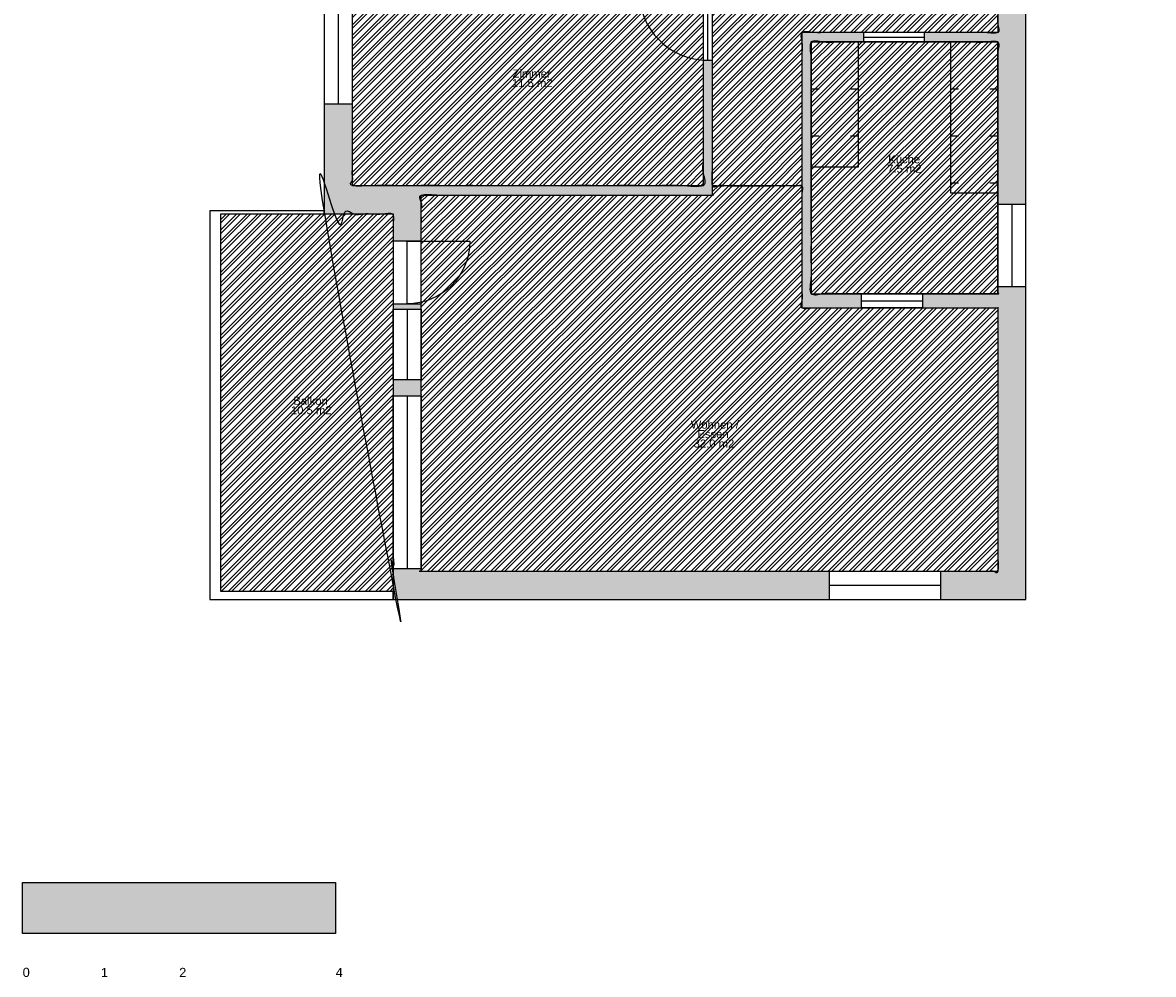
# Model space of a CAD drawing. Header units: metres. Extents: x 1.9 to 51.7, y 54 to 87.4.
# Tile 1 of 10: x 3.8 to 18.3, y 54 to 66.1. Entities that reach past the tile are written whole.
import ezdxf

# ---------------------------------------------------------------- set-up
doc = ezdxf.new("R2010")
doc.units = ezdxf.units.M
for name, color, linetype, true_color in [('Fenster', 7, 'Continuous', 0x000000), ('GelÃ¤nder', 7, 'Continuous', 0x000000), ('KÃ¼chenelemente_ SanitÃ¤robjekte', 7, 'Continuous', 0x000000), ('Plankopf', 7, 'Continuous', 0x000000), ('Raumpolygone', 7, 'Continuous', 0x000000), ('Raumstempel', 7, 'Continuous', 0x000000), ('SIA416-ANF', 7, 'Continuous', 0x000000), ('SIA416-HNF', 7, 'Continuous', 0x000000), ('TÃ¼ren', 7, 'Continuous', 0x000000), ('WÃ¤nde', 7, 'Continuous', 0x000000)]:
    doc.layers.add(name, color=color, linetype=linetype, true_color=true_color)
doc.styles.add('Arial Regular', font='txt')

msp = doc.modelspace()

# ---------------------------------------------------------------- hatches: boundary and pattern name
at = {"layer": 'Plankopf', "true_color": 0xffffff}
for points in [[(4.83, 54.806), (4.83, 55.132), (3.83, 55.132), (3.83, 54.806)], [(7.83, 54.806), (7.83, 55.132), (5.83, 55.132), (5.83, 54.806)], [(5.83, 54.481), (5.83, 54.806), (4.83, 54.806), (4.83, 54.481)]]:
    msp.add_hatch(color=7, dxfattribs=at).paths.add_polyline_path(points, flags=0)
at = {"layer": 'Plankopf', "true_color": 0x000000}
for points in [[(5.83, 54.806), (5.83, 55.132), (4.83, 55.132), (4.83, 54.806)], [(4.83, 54.481), (4.83, 54.806), (3.83, 54.806), (3.83, 54.481)], [(7.83, 54.481), (7.83, 54.806), (5.83, 54.806), (5.83, 54.481)]]:
    msp.add_hatch(color=18, dxfattribs=at).paths.add_polyline_path(points, flags=0)
at = {"layer": 'SIA416-ANF'}
h = msp.add_hatch(dxfattribs=at)
h.set_pattern_fill('ANSI32', color=256, scale=0.01, style=0, pattern_type=2)
h.paths.add_polyline_path([(8.565, 61.562), (8.565, 62.462), (8.565, 63.683), (7.684, 63.683), (6.363, 63.683), (6.363, 58.855), (8.565, 58.855), (8.565, 59.145), (8.565, 61.355)], flags=0)
at = {"layer": 'SIA416-HNF'}
h = msp.add_hatch(dxfattribs=at)
h.set_pattern_fill('ANSI32', color=256, scale=0.01, style=0, pattern_type=2)
h.paths.add_polyline_path([(13.789, 64.043), (13.789, 66.001), (16.292, 66.001), (16.292, 67.783), (12.646, 67.783), (12.646, 64.043)], flags=0)
h = msp.add_hatch(dxfattribs=at)
h.set_pattern_fill('ANSI32', color=256, scale=0.01, style=0, pattern_type=2)
h.paths.add_polyline_path([(8.044, 65.09), (8.044, 64.043), (12.526, 64.043), (12.526, 66.584), (8.044, 66.584), (8.044, 66.52)], flags=0)
h = msp.add_hatch(dxfattribs=at)
h.set_pattern_fill('ANSI32', color=256, scale=0.01, style=0, pattern_type=2)
h.paths.add_polyline_path([(16.292, 63.804), (16.292, 65.881), (13.909, 65.881), (13.909, 62.661), (16.292, 62.661), (16.292, 62.754)], flags=0)
h = msp.add_hatch(dxfattribs=at)
h.set_pattern_fill('ANSI32', color=256, scale=0.01, style=0, pattern_type=2)
h.paths.add_polyline_path([(16.292, 62.481), (13.789, 62.481), (13.789, 64.043), (12.646, 64.043), (12.646, 63.923), (8.925, 63.923), (8.925, 62.462), (8.925, 61.562), (8.925, 61.355), (8.925, 59.145), (8.925, 59.111), (14.135, 59.111), (15.565, 59.111), (16.292, 59.111)], flags=0)
at = {"layer": 'WÃ¤nde'}
for points in [[(16.652, 63.804), (16.292, 63.804), (16.292, 65.881), (15.356, 65.881), (15.356, 66.001), (16.292, 66.001), (16.292, 66.72), (16.492, 66.72), (16.492, 66.454), (16.689, 66.454), (16.689, 66.254), (16.652, 66.254)], [(14.576, 65.881), (13.909, 65.881), (13.909, 62.661), (14.549, 62.661), (14.549, 62.481), (13.789, 62.481), (13.789, 66.001), (14.576, 66.001)], [(8.044, 65.09), (8.044, 64.043), (12.526, 64.043), (12.526, 65.648), (12.646, 65.648), (12.646, 63.923), (8.925, 63.923), (8.925, 63.332), (8.565, 63.332), (8.565, 63.683), (7.684, 63.683), (7.684, 65.09)], [(15.565, 59.111), (16.292, 59.111), (16.292, 62.481), (15.329, 62.481), (15.329, 62.661), (16.292, 62.661), (16.292, 62.754), (16.652, 62.754), (16.652, 58.751), (15.565, 58.751)], [(8.565, 62.532), (8.925, 62.532), (8.925, 62.462), (8.565, 62.462)], [(8.565, 61.562), (8.925, 61.562), (8.925, 61.355), (8.565, 61.355)], [(8.925, 59.145), (8.925, 59.111), (14.135, 59.111), (14.135, 58.751), (8.565, 58.751), (8.565, 59.145)]]:
    msp.add_hatch(color=256, dxfattribs=at).paths.add_polyline_path(points, flags=0)

# ---------------------------------------------------------------- linework, layer by layer
at = {"layer": 'Fenster'}
for p, q in [((7.864, 66.52), (7.864, 65.09)), ((16.472, 63.804), (16.472, 62.754)), ((8.745, 62.462), (8.745, 61.562)), ((8.745, 61.355), (8.745, 59.145)), ((15.565, 58.931), (14.135, 58.931))]:
    msp.add_line(p, q, dxfattribs=at)
for points in [[(8.044, 66.52), (7.684, 66.52), (7.684, 65.09), (8.044, 65.09)], [(16.652, 63.804), (16.292, 63.804), (16.292, 62.754), (16.652, 62.754)], [(8.565, 62.462), (8.925, 62.462), (8.925, 61.562), (8.565, 61.562)], [(8.565, 61.355), (8.925, 61.355), (8.925, 59.145), (8.565, 59.145)], [(15.565, 58.751), (15.565, 59.111), (14.135, 59.111), (14.135, 58.751)]]:
    msp.add_lwpolyline(points, close=True, dxfattribs=at)
at = {"layer": 'GelÃ¤nder'}
msp.add_line((8.565, 58.751), (8.565, 58.855), dxfattribs=at)
msp.add_lwpolyline([(8.565, 58.855), (6.363, 58.855), (6.363, 63.683), (7.684, 63.683), (7.684, 63.722), (6.22, 63.722), (6.22, 58.751), (8.565, 58.751)], dxfattribs=at)
at = {"layer": 'KÃ¼chenelemente_ SanitÃ¤robjekte'}
for p, q in [((13.909, 65.281), (14.009, 65.281)), ((14.409, 65.281), (14.509, 65.281)), ((15.692, 65.281), (15.792, 65.281)), ((16.192, 65.281), (16.292, 65.281)), ((13.909, 64.681), (14.009, 64.681)), ((14.409, 64.681), (14.509, 64.681)), ((15.692, 64.681), (15.792, 64.681)), ((16.192, 64.681), (16.292, 64.681)), ((15.692, 64.081), (15.792, 64.081)), ((16.192, 64.081), (16.292, 64.081))]:
    msp.add_line(p, q, dxfattribs=at)
for points in [[(14.509, 64.278), (13.909, 64.278), (13.909, 65.881), (14.509, 65.881)], [(15.692, 63.946), (15.692, 65.881), (16.292, 65.881), (16.292, 63.946)]]:
    msp.add_lwpolyline(points, close=True, dxfattribs=at)
at = {"layer": 'Plankopf'}
msp.add_lwpolyline([(4.83, 54.481), (3.83, 54.481), (3.83, 54.806), (3.83, 55.132), (4.83, 55.132), (5.83, 55.132), (7.83, 55.132), (7.83, 54.806), (7.83, 54.481), (5.83, 54.481)], close=True, dxfattribs=at)
at = {"layer": 'Raumpolygone'}
for points, knots in [([(13.789, 64.043), (13.789, 65.022), (13.789, 66.001), (15.04, 66.001), (16.292, 66.001), (16.292, 66.892), (16.292, 67.783), (14.469, 67.783), (12.646, 67.783), (12.646, 65.913), (12.646, 64.043), (13.217, 64.043), (13.789, 64.043)], [-3301.721806, -3301.721806, -3301.721806, -3105.893358, -3105.893358, -2855.597396, -2855.597396, -2677.46475, -2677.46475, -2312.915759, -2312.915759, -1938.954665, -1938.954665, -1824.701636, -1824.701636, -1824.701636]), ([(8.044, 65.09), (8.044, 64.567), (8.044, 64.043), (10.285, 64.043), (12.526, 64.043), (12.526, 65.313), (12.526, 66.584), (10.285, 66.584), (8.044, 66.584), (8.044, 66.552), (8.044, 66.52), (8.044, 65.805), (8.044, 65.09)], [-1255.187617, -1255.187617, -1255.187617, -1150.451457, -1150.451457, -702.258842, -702.258842, -448.192615, -448.192615, 0, 0, 6.330066, 6.330066, 149.330067, 149.330067, 149.330067]), ([(16.292, 63.804), (16.292, 64.843), (16.292, 65.881), (15.1, 65.881), (13.909, 65.881), (13.909, 64.271), (13.909, 62.661), (15.1, 62.661), (16.292, 62.661), (16.292, 62.707), (16.292, 62.754), (16.292, 63.279), (16.292, 63.804)], [114.356395, 114.356395, 114.356395, 322.09096, 322.09096, 560.386922, 560.386922, 882.477882, 882.477882, 1120.773844, 1120.773844, 1130.130239, 1130.130239, 1235.130239, 1235.130239, 1235.130239]), ([(8.565, 61.562), (8.565, 62.012), (8.565, 62.462), (8.565, 63.073), (8.565, 63.683), (8.125, 63.683), (7.684, 63.683), (7.024, 63.683), (6.363, 63.683), (6.363, 61.269), (6.363, 58.855), (7.464, 58.855), (8.565, 58.855), (8.565, 59), (8.565, 59.145), (8.565, 60.25), (8.565, 61.355), (8.565, 61.458), (8.565, 61.562)], [162.000001, 162.000001, 162.000001, 252.000001, 252.000001, 374.118952, 374.118952, 462.222139, 462.222139, 463.12461, 463.12461, 464.103501, 464.103501, 465.103501, 465.103501, 494.116808, 494.116808, 715.116809, 715.116809, 735.817159, 735.817159, 735.817159]), ([(16.292, 62.481), (15.04, 62.481), (13.789, 62.481), (13.789, 63.262), (13.789, 64.043), (13.217, 64.043), (12.646, 64.043), (12.646, 63.983), (12.646, 63.923), (10.786, 63.923), (8.925, 63.923), (8.925, 63.193), (8.925, 62.462), (8.925, 62.012), (8.925, 61.562), (8.925, 61.458), (8.925, 61.355), (8.925, 60.25), (8.925, 59.145), (8.925, 59.128), (8.925, 59.111), (11.53, 59.111), (14.135, 59.111), (14.85, 59.111), (15.565, 59.111), (15.928, 59.111), (16.292, 59.111), (16.292, 60.796), (16.292, 62.481)], [-3708.28028, -3708.28028, -3708.28028, -3457.984318, -3457.984318, -3301.721806, -3301.721806, -3187.468778, -3187.468778, -3175.468778, -3175.468778, -2803.37935, -2803.37935, -2657.260398, -2657.260398, -2567.260398, -2567.260398, -2546.560048, -2546.560048, -2325.560047, -2325.560047, -2322.134684, -2322.134684, -1801.207575, -1801.207575, -1658.207575, -1658.207575, -1585.496266, -1585.496266, -1248.514113, -1248.514113, -1248.514113])]:
    msp.add_open_spline(points, degree=2, knots=knots, dxfattribs=at)
at = {"layer": 'SIA416-ANF'}
msp.add_open_spline([(8.565, 61.562), (8.565, 62.012), (8.565, 62.462), (8.565, 63.073), (8.565, 63.683), (8.125, 63.683), (7.684, 63.683), (7.024, 63.683), (6.363, 63.683), (6.363, 61.269), (6.363, 58.855), (7.464, 58.855), (8.565, 58.855), (8.565, 59), (8.565, 59.145), (8.565, 60.25), (8.565, 61.355), (8.565, 61.458), (8.565, 61.562)], degree=2, knots=[162.000001, 162.000001, 162.000001, 252.000001, 252.000001, 374.118952, 374.118952, 462.222139, 462.222139, 463.12461, 463.12461, 464.103501, 464.103501, 465.103501, 465.103501, 494.116808, 494.116808, 715.116809, 715.116809, 735.817159, 735.817159, 735.817159], dxfattribs=at)
at = {"layer": 'SIA416-HNF'}
for points, knots in [([(13.789, 64.043), (13.789, 65.022), (13.789, 66.001), (15.04, 66.001), (16.292, 66.001), (16.292, 66.892), (16.292, 67.783), (14.469, 67.783), (12.646, 67.783), (12.646, 65.913), (12.646, 64.043), (13.217, 64.043), (13.789, 64.043)], [-3301.721806, -3301.721806, -3301.721806, -3105.893358, -3105.893358, -2855.597396, -2855.597396, -2677.46475, -2677.46475, -2312.915759, -2312.915759, -1938.954665, -1938.954665, -1824.701636, -1824.701636, -1824.701636]), ([(8.044, 65.09), (8.044, 64.567), (8.044, 64.043), (10.285, 64.043), (12.526, 64.043), (12.526, 65.313), (12.526, 66.584), (10.285, 66.584), (8.044, 66.584), (8.044, 66.552), (8.044, 66.52), (8.044, 65.805), (8.044, 65.09)], [-1255.187617, -1255.187617, -1255.187617, -1150.451457, -1150.451457, -702.258842, -702.258842, -448.192615, -448.192615, 0, 0, 6.330066, 6.330066, 149.330067, 149.330067, 149.330067]), ([(16.292, 63.804), (16.292, 64.843), (16.292, 65.881), (15.1, 65.881), (13.909, 65.881), (13.909, 64.271), (13.909, 62.661), (15.1, 62.661), (16.292, 62.661), (16.292, 62.707), (16.292, 62.754), (16.292, 63.279), (16.292, 63.804)], [114.356395, 114.356395, 114.356395, 322.09096, 322.09096, 560.386922, 560.386922, 882.477882, 882.477882, 1120.773844, 1120.773844, 1130.130239, 1130.130239, 1235.130239, 1235.130239, 1235.130239]), ([(16.292, 62.481), (15.04, 62.481), (13.789, 62.481), (13.789, 63.262), (13.789, 64.043), (13.217, 64.043), (12.646, 64.043), (12.646, 63.983), (12.646, 63.923), (10.786, 63.923), (8.925, 63.923), (8.925, 63.193), (8.925, 62.462), (8.925, 62.012), (8.925, 61.562), (8.925, 61.458), (8.925, 61.355), (8.925, 60.25), (8.925, 59.145), (8.925, 59.128), (8.925, 59.111), (11.53, 59.111), (14.135, 59.111), (14.85, 59.111), (15.565, 59.111), (15.928, 59.111), (16.292, 59.111), (16.292, 60.796), (16.292, 62.481)], [-3708.28028, -3708.28028, -3708.28028, -3457.984318, -3457.984318, -3301.721806, -3301.721806, -3187.468778, -3187.468778, -3175.468778, -3175.468778, -2803.37935, -2803.37935, -2657.260398, -2657.260398, -2567.260398, -2567.260398, -2546.560048, -2546.560048, -2325.560047, -2325.560047, -2322.134684, -2322.134684, -1801.207575, -1801.207575, -1658.207575, -1658.207575, -1585.496266, -1585.496266, -1248.514113, -1248.514113, -1248.514113])]:
    msp.add_open_spline(points, degree=2, knots=knots, dxfattribs=at)
at = {"layer": 'TÃ¼ren'}
for p, q in [((14.576, 65.941), (15.356, 65.941)), ((14.549, 62.571), (15.329, 62.571))]:
    msp.add_line(p, q, dxfattribs=at)
for points in [[(12.586, 65.648), (12.586, 66.528), (11.706, 66.528)], [(8.745, 62.532), (8.745, 63.332), (9.545, 63.332)]]:
    msp.add_lwpolyline(points, dxfattribs=at)
for points in [[(12.526, 65.648), (12.646, 65.648), (12.646, 66.528), (12.526, 66.528)], [(14.576, 66.001), (14.576, 65.881), (15.356, 65.881), (15.356, 66.001)], [(8.565, 62.532), (8.925, 62.532), (8.925, 63.332), (8.565, 63.332)], [(14.549, 62.481), (14.549, 62.661), (15.329, 62.661), (15.329, 62.481)]]:
    msp.add_lwpolyline(points, close=True, dxfattribs=at)
msp.add_arc((12.586, 66.528), 0.88, 180, 270, dxfattribs=at)
at = {"layer": 'TÃ¼ren', "extrusion": (0, 0, -1)}
msp.add_arc((-8.745, 63.332), 0.8, 180, 270, dxfattribs=at)
at = {"layer": 'WÃ¤nde'}
msp.add_lwpolyline([(32.974, 78.306), (24.063, 78.306), (24.063, 77.457), (16.571, 77.457), (16.571, 78.654), (8.571, 78.654), (8.571, 73.596), (7.684, 73.596), (7.684, 63.683), (8.565, 63.683), (8.565, 58.751), (16.652, 58.751), (16.652, 66.254), (21.622, 66.254), (21.622, 67.851), (24.102, 67.851), (24.102, 66.313), (33.047, 66.313)], dxfattribs=at)
for points in [[(16.292, 62.481), (16.292, 59.111), (8.925, 59.111), (8.925, 63.923), (12.646, 63.923), (12.646, 67.783), (16.292, 67.783), (16.292, 66.001), (13.789, 66.001), (13.789, 62.481), (16.299, 62.481)], [(8.044, 66.584), (12.526, 66.584), (12.526, 64.043), (8.044, 64.043)], [(16.292, 62.661), (16.292, 65.881), (13.909, 65.881), (13.909, 62.661), (16.299, 62.661)]]:
    msp.add_lwpolyline(points, close=True, dxfattribs=at)

# ---------------------------------------------------------------- texts
at = {"layer": 'Plankopf', "char_height": 0.118, "attachment_point": 7, "style": 'Arial Regular'}
for s, insert, width in [('0', (3.83, 53.924), 0.4028), ('1', (4.83, 53.924), 0.35804), ('2', (5.83, 53.924), 0.40024), ('4', (7.83, 53.924), 0.40152)]:
    msp.add_mtext(s, dxfattribs=dict(at, insert=insert, width=width))
at = {"layer": 'Raumstempel', "char_height": 0.1029, "attachment_point": 7, "style": 'Arial Regular'}
for s, insert, width in [('Zimmer', (10.091, 65.423), 1.1793), ('11.5 m2', (10.083, 65.302), 1.22406), ('Küche', (14.892, 64.328), 1.00588), ('7.5 m2', (14.879, 64.207), 1.06518), ('Balkon', (7.289, 61.24), 1.06182), ('10.5 m2', (7.258, 61.119), 1.22406), ('Wohnen /', (12.368, 60.935), 1.43105), ('Essen', (12.453, 60.814), 0.98238), ('32.0 m2', (12.405, 60.693), 1.22406)]:
    msp.add_mtext(s, dxfattribs=dict(at, insert=insert, width=width))

doc.saveas('drawing.dxf')
